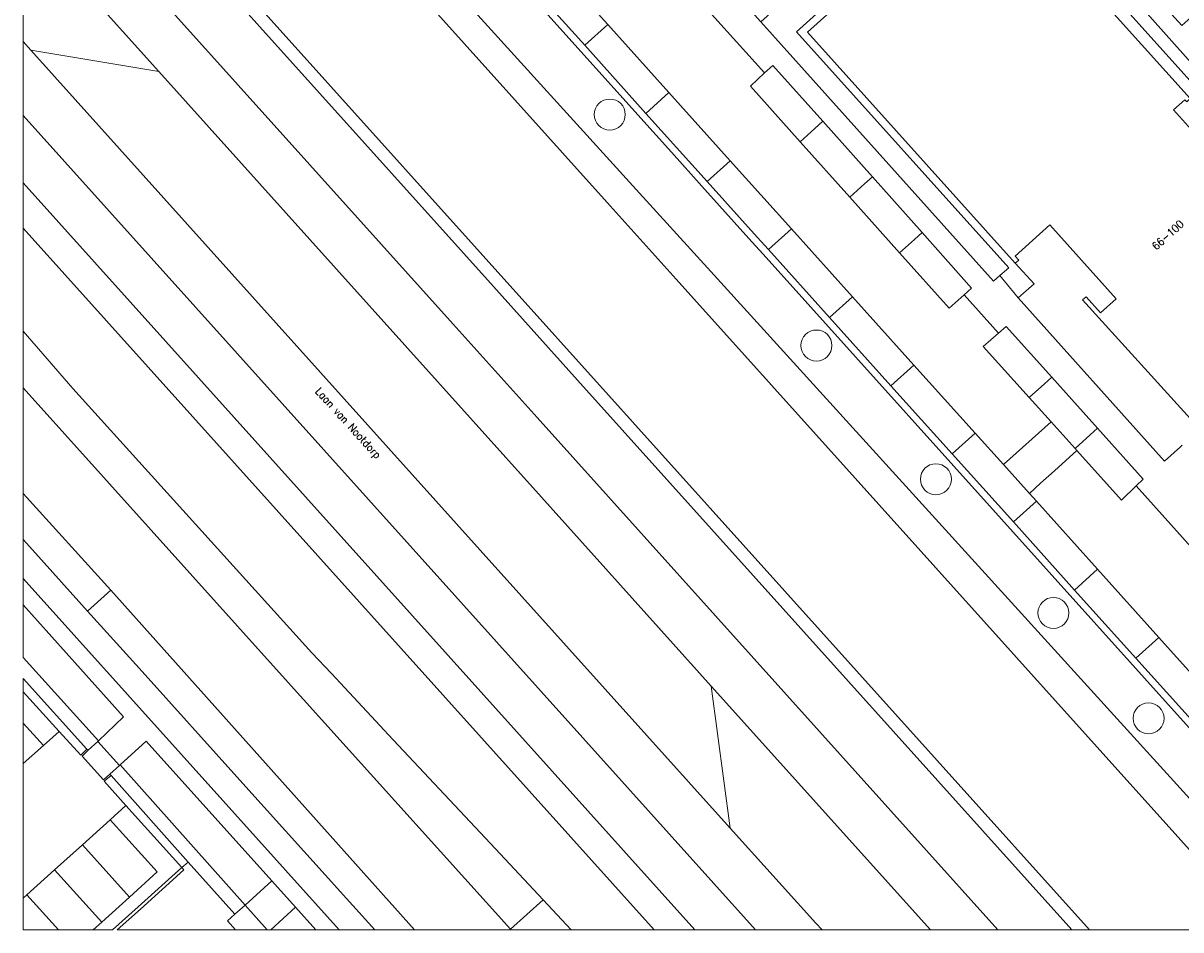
# Model space of a CAD drawing. Header units: metres. Extents: x 86596 to 86851, y 451372 to 451551.
# Tile 1 of 10: x 86596 to 86671, y 451372 to 451430. Entities that reach past the tile are written whole.
import ezdxf

# ---------------------------------------------------------------- set-up
doc = ezdxf.new("R2010")
doc.units = ezdxf.units.M
doc.header["$MEASUREMENT"] = 0
for name, color, linetype, lineweight in [('BEGROEIDTERREINDEEL', 7, 'Continuous', 0), ('BGT_Nummeraanduiding', 7, 'Continuous', 0), ('BGT_Openbare ruimte label', 7, 'Continuous', 0), ('ONBEGROEIDTERREINDEEL', 7, 'Continuous', 0), ('ONDERSTEUNENDWATERDEEL', 7, 'Continuous', 0), ('PAND', 7, 'Continuous', 0), ('WATERDEEL', 7, 'Continuous', 0), ('WEGDEEL', 7, 'Continuous', 0)]:
    doc.layers.add(name, color=color, linetype=linetype, lineweight=lineweight)
doc.styles.add('Style-STANDARD', font='STANDARD.shx')

msp = doc.modelspace()

# ---------------------------------------------------------------- linework, layer by layer
at = {"layer": 'BEGROEIDTERREINDEEL', "color": 7, "linetype": 'Continuous', "lineweight": 0, "flags": 128}
for points in [[(86596.358, 451462.95), (86596.358, 451460.46), (86634.251, 451418.318), (86638.713, 451413.355), (86639.468, 451412.517), (86676.319, 451371.581), (86679.367, 451371.581), (86640.972, 451413.843), (86635.73, 451419.613), (86596.358, 451462.95)], [(86596.358, 451460.46), (86596.358, 451448.104), (86665.207, 451371.581), (86676.319, 451371.581), (86639.468, 451412.517), (86638.713, 451413.355), (86634.251, 451418.318), (86596.358, 451460.46)], [(86596.358, 451448.104), (86596.358, 451446.868), (86626.716, 451413.112), (86632.152, 451407.068), (86664.067, 451371.581), (86665.207, 451371.581), (86596.358, 451448.104)], [(86596.358, 451446.868), (86596.358, 451441.541), (86624.132, 451410.669), (86629.547, 451404.65), (86659.298, 451371.581), (86664.067, 451371.581), (86632.152, 451407.068), (86626.716, 451413.112), (86596.358, 451446.868)], [(86653.674, 451446.448), (86657.404, 451442.299), (86682.513, 451414.374), (86683.154, 451413.661), (86684.759, 451411.876), (86688.455, 451407.765), (86688.985, 451408.242), (86654.365, 451447.074), (86653.674, 451446.448)], [(86659.415, 451413.805), (86659.997, 451414.301), (86646.294, 451429.548), (86652.272, 451434.942), (86654.255, 451432.728), (86660.114, 451438.015), (86656.796, 451441.746), (86654.965, 451440.095), (86653.135, 451438.445), (86651.305, 451436.794), (86649.475, 451435.144), (86647.645, 451433.493), (86645.815, 451431.843), (86643.984, 451430.192), (86659.001, 451413.453), (86659.415, 451413.805)], [(86596.358, 451436.725), (86596.358, 451428.914), (86596.848, 451428.369), (86605.117, 451426.983), (86596.358, 451436.725)], [(86642.008, 451378.154), (86640.788, 451387.311), (86629.829, 451399.499), (86616.589, 451414.224), (86605.117, 451426.983), (86596.848, 451428.369), (86612.696, 451410.747), (86625.874, 451396.094), (86642.008, 451378.154)], [(86635.216, 451424.4), (86635.159, 451424.588), (86635.067, 451424.761), (86634.942, 451424.912), (86634.791, 451425.036), (86634.618, 451425.129), (86634.43, 451425.186), (86634.235, 451425.205), (86634.04, 451425.186), (86633.852, 451425.129), (86633.679, 451425.036), (86633.528, 451424.912), (86633.403, 451424.761), (86633.311, 451424.588), (86633.254, 451424.4), (86633.235, 451424.205), (86633.254, 451424.01), (86633.311, 451423.822), (86633.403, 451423.65), (86633.528, 451423.498), (86633.679, 451423.374), (86633.852, 451423.281), (86634.04, 451423.224), (86634.235, 451423.205), (86634.43, 451423.224), (86634.618, 451423.281), (86634.791, 451423.374), (86634.942, 451423.498), (86635.067, 451423.65), (86635.159, 451423.822), (86635.216, 451424.01), (86635.235, 451424.205), (86635.216, 451424.4)], [(86596.358, 451424.142), (86596.358, 451419.805), (86639.733, 451371.581), (86643.633, 451371.581), (86596.358, 451424.142)], [(86596.358, 451416.87), (86596.358, 451410.232), (86597.902, 451408.446), (86599.006, 451407.169), (86599.568, 451406.519), (86615.001, 451389.464), (86616.26, 451388.118), (86619.695, 451384.45), (86619.931, 451384.197), (86626.529, 451377.15), (86629.929, 451373.518), (86631.743, 451371.581), (86637.097, 451371.581), (86596.358, 451416.87)], [(86646.575, 451409.296), (86646.594, 451409.101), (86646.651, 451408.913), (86646.744, 451408.74), (86646.868, 451408.589), (86647.019, 451408.464), (86647.192, 451408.372), (86647.38, 451408.315), (86647.575, 451408.296), (86647.77, 451408.315), (86647.958, 451408.372), (86648.131, 451408.464), (86648.282, 451408.589), (86648.407, 451408.74), (86648.499, 451408.913), (86648.556, 451409.101), (86648.575, 451409.296), (86648.556, 451409.491), (86648.499, 451409.679), (86648.407, 451409.852), (86648.282, 451410.003), (86648.131, 451410.128), (86647.958, 451410.22), (86647.77, 451410.277), (86647.575, 451410.296), (86647.38, 451410.277), (86647.192, 451410.22), (86647.019, 451410.128), (86646.868, 451410.003), (86646.744, 451409.852), (86646.651, 451409.679), (86646.594, 451409.491), (86646.575, 451409.296)], [(86654.584, 451401.372), (86654.459, 451401.221), (86654.367, 451401.048), (86654.31, 451400.86), (86654.291, 451400.665), (86654.31, 451400.47), (86654.367, 451400.282), (86654.459, 451400.109), (86654.584, 451399.958), (86654.736, 451399.834), (86654.908, 451399.741), (86655.096, 451399.684), (86655.291, 451399.665), (86655.486, 451399.684), (86655.674, 451399.741), (86655.847, 451399.834), (86655.998, 451399.958), (86656.122, 451400.109), (86656.215, 451400.282), (86656.272, 451400.47), (86656.291, 451400.665), (86656.272, 451400.86), (86656.215, 451401.048), (86656.122, 451401.221), (86655.998, 451401.372), (86655.847, 451401.497), (86655.674, 451401.589), (86655.486, 451401.646), (86655.291, 451401.665), (86655.096, 451401.646), (86654.908, 451401.589), (86654.736, 451401.497), (86654.584, 451401.372)], [(86596.358, 451396.772), (86596.358, 451394.264), (86616.766, 451371.581), (86619.067, 451371.581), (86617.241, 451373.606), (86610.546, 451381.034), (86603.85, 451388.461), (86600.519, 451392.156), (86597.154, 451395.889), (86596.358, 451396.772)], [(86596.358, 451392.558), (86596.358, 451389.154), (86601.219, 451383.771), (86602.845, 451385.34), (86596.358, 451392.558)], [(86663.707, 451392.59), (86663.583, 451392.741), (86663.432, 451392.865), (86663.259, 451392.958), (86663.071, 451393.015), (86662.876, 451393.034), (86662.681, 451393.015), (86662.493, 451392.958), (86662.321, 451392.865), (86662.169, 451392.741), (86662.045, 451392.59), (86661.952, 451392.417), (86661.895, 451392.229), (86661.876, 451392.034), (86661.895, 451391.839), (86661.952, 451391.651), (86662.045, 451391.479), (86662.169, 451391.327), (86662.321, 451391.203), (86662.493, 451391.11), (86662.681, 451391.053), (86662.876, 451391.034), (86663.071, 451391.053), (86663.259, 451391.11), (86663.432, 451391.203), (86663.583, 451391.327), (86663.707, 451391.479), (86663.8, 451391.651), (86663.857, 451391.839), (86663.876, 451392.034), (86663.857, 451392.229), (86663.8, 451392.417), (86663.707, 451392.59)], [(86596.358, 451387.811), (86596.358, 451386.944), (86598.687, 451384.38), (86600.077, 451382.851), (86600.479, 451383.246), (86596.358, 451387.811)], [(86647.941, 451371.581), (86654.932, 451371.581), (86640.788, 451387.311), (86642.008, 451378.154), (86647.541, 451372.001), (86647.941, 451371.581)], [(86668.828, 451384.252), (86669.023, 451384.233), (86669.218, 451384.252), (86669.406, 451384.309), (86669.579, 451384.402), (86669.73, 451384.526), (86669.854, 451384.677), (86669.947, 451384.85), (86670.004, 451385.038), (86670.023, 451385.233), (86670.004, 451385.428), (86669.947, 451385.616), (86669.854, 451385.789), (86669.73, 451385.94), (86669.579, 451386.065), (86669.406, 451386.157), (86669.218, 451386.214), (86669.023, 451386.233), (86668.828, 451386.214), (86668.64, 451386.157), (86668.468, 451386.065), (86668.316, 451385.94), (86668.192, 451385.789), (86668.099, 451385.616), (86668.042, 451385.428), (86668.023, 451385.233), (86668.042, 451385.038), (86668.099, 451384.85), (86668.192, 451384.677), (86668.316, 451384.526), (86668.468, 451384.402), (86668.64, 451384.309), (86668.828, 451384.252)], [(86610.69, 451373.182), (86612.408, 451374.746), (86604.307, 451383.755), (86602.623, 451382.228), (86610.69, 451373.182)], [(86606.6, 451375.607), (86607.008, 451375.958), (86602.033, 451381.536), (86601.588, 451381.168), (86602.997, 451379.604), (86606.6, 451375.607)], [(86612.344, 451371.581), (86615.254, 451371.581), (86613.945, 451373.037), (86612.344, 451371.581)]]:
    msp.add_lwpolyline(points, close=True, dxfattribs=at)
msp.add_lwpolyline([(86671.173, 451429.948), (86669.568, 451431.725), (86667.962, 451433.503), (86666.356, 451435.28), (86664.751, 451437.057), (86663.145, 451438.835), (86661.54, 451440.612), (86659.984, 451442.334), (86657.809, 451444.742), (86660.408, 451447.064), (86659.873, 451447.673, 0.419079), (86655.487, 451448.091), (86654.365, 451447.074), (86688.985, 451408.242)], format="xyb", dxfattribs=at)
at = {"layer": 'ONBEGROEIDTERREINDEEL', "color": 7, "linetype": 'Continuous', "lineweight": 0, "flags": 128}
for points in [[(86682.513, 451414.374), (86657.404, 451442.299), (86656.796, 451441.746), (86660.114, 451438.015), (86654.255, 451432.728), (86652.272, 451434.942), (86646.294, 451429.548), (86659.997, 451414.301), (86659.415, 451413.805), (86660.605, 451412.373), (86661.644, 451413.267), (86661.644, 451413.267), (86660.418, 451414.605), (86647.005, 451429.521), (86652.211, 451434.216), (86654.203, 451432), (86660.523, 451437.683), (86671.717, 451425.236)], [(86671.366, 451425.163), (86670.63, 451424.501), (86671.794, 451423.207)]]:
    msp.add_lwpolyline(points, dxfattribs=at)
msp.add_lwpolyline([(86602.435, 451371.581), (86610.064, 451371.581), (86609.545, 451372.158), (86610.018, 451372.583), (86607.008, 451375.958), (86606.6, 451375.607), (86606.741, 451375.451), (86603.926, 451372.921), (86602.435, 451371.581)], close=True, dxfattribs=at)
at = {"layer": 'ONDERSTEUNENDWATERDEEL', "color": 7, "linetype": 'Continuous', "lineweight": 0, "flags": 128}
for points in [[(86596.358, 451410.232), (86596.358, 451406.568), (86612.893, 451388.196), (86627.815, 451371.616), (86629.929, 451373.518), (86626.529, 451377.15), (86619.931, 451384.197), (86619.695, 451384.45), (86616.26, 451388.118), (86615.001, 451389.464), (86599.568, 451406.519), (86599.006, 451407.169), (86597.902, 451408.446), (86596.358, 451410.232)], [(86596.358, 451399.742), (86596.358, 451396.772), (86597.154, 451395.889), (86600.519, 451392.156), (86602.025, 451393.502), (86596.358, 451399.742)], [(86619.067, 451371.581), (86621.622, 451371.581), (86602.025, 451393.502), (86600.519, 451392.156), (86603.85, 451388.461), (86610.546, 451381.034), (86617.241, 451373.606), (86619.067, 451371.581)], [(86627.847, 451371.581), (86631.743, 451371.581), (86629.929, 451373.518), (86627.815, 451371.616), (86627.847, 451371.581)]]:
    msp.add_lwpolyline(points, close=True, dxfattribs=at)
at = {"layer": 'PAND', "color": 7, "linetype": 'Continuous', "lineweight": 0, "flags": 128}
msp.add_lwpolyline([(86672.347, 451403.882), (86675.784, 451406.973), (86681.649, 451412.247), (86671.794, 451423.207), (86670.63, 451424.501), (86671.366, 451425.163), (86671.486, 451425.029), (86671.717, 451425.236), (86660.523, 451437.683), (86654.203, 451432), (86652.211, 451434.216), (86647.005, 451429.521), (86660.418, 451414.605), (86660.649, 451414.812), (86660.415, 451415.072), (86662.645, 451417.078), (86666.925, 451412.32), (86665.914, 451411.41), (86664.984, 451412.444), (86664.761, 451412.243), (86672.347, 451403.882)], close=True, dxfattribs=at)
at = {"layer": 'WATERDEEL', "color": 7, "linetype": 'Continuous', "lineweight": 0, "flags": 128}
msp.add_lwpolyline([(86596.358, 451406.568), (86596.358, 451399.742), (86602.025, 451393.502), (86621.622, 451371.581), (86627.847, 451371.581), (86627.815, 451371.616), (86612.893, 451388.196), (86596.358, 451406.568)], close=True, dxfattribs=at)
at = {"layer": 'WEGDEEL', "color": 7, "linetype": 'Continuous', "lineweight": 0, "flags": 128}
for points in [[(86612.494, 451450.372), (86636.235, 451423.981), (86638.211, 451421.784), (86640.188, 451419.586), (86643.416, 451415.999), (86644.142, 451415.191), (86671.831, 451384.412)], [(86630.147, 451434.409), (86634.101, 451430.014), (86638.055, 451425.619), (86642.008, 451421.224), (86645.962, 451416.828), (86649.916, 451412.432), (86653.87, 451408.037), (86657.824, 451403.642), (86659.653, 451401.608), (86662.728, 451404.369), (86661.318, 451405.936), (86658.352, 451409.234), (86659.341, 451410.101), (86657.116, 451412.573), (86656.149, 451411.708), (86652.94, 451415.289), (86649.731, 451418.871), (86646.522, 451422.453), (86643.313, 451426.036), (86644.232, 451426.887), (86639.205, 451432.472)], [(86671.201, 451402.858), (86671.08, 451402.748), (86670.06, 451401.829), (86660.605, 451412.373), (86659.415, 451413.805), (86659.001, 451413.453), (86643.984, 451430.192), (86640.671, 451433.877), (86639.205, 451432.472), (86644.232, 451426.887), (86644.764, 451427.38), (86647.989, 451423.767), (86651.192, 451420.18), (86654.395, 451416.592), (86657.597, 451413.005), (86657.116, 451412.573), (86659.341, 451410.101), (86659.83, 451410.531), (86662.776, 451407.243), (86662.776, 451407.243), (86665.723, 451403.954), (86668.67, 451400.665), (86668.225, 451400.23), (86673.46, 451394.414)], [(86672.153, 451384.724), (86668.199, 451389.119), (86664.245, 451393.515), (86660.291, 451397.91), (86656.337, 451402.305), (86652.383, 451406.7), (86648.429, 451411.095), (86644.475, 451415.49), (86643.751, 451416.295), (86640.521, 451419.886), (86638.548, 451422.079), (86636.568, 451424.28), (86632.614, 451428.676), (86628.66, 451433.071)]]:
    msp.add_lwpolyline(points, dxfattribs=at)
for points in [[(86596.358, 451441.541), (86596.358, 451436.725), (86605.117, 451426.983), (86616.589, 451414.224), (86629.829, 451399.499), (86640.788, 451387.311), (86654.932, 451371.581), (86659.298, 451371.581), (86629.547, 451404.65), (86624.132, 451410.669), (86596.358, 451441.541)], [(86634.101, 451430.014), (86630.147, 451434.409), (86628.66, 451433.071), (86632.614, 451428.676), (86634.101, 451430.014)], [(86671.173, 451429.948), (86674.652, 451433.082), (86673.049, 451434.861), (86669.568, 451431.725), (86671.173, 451429.948)], [(86638.055, 451425.619), (86634.101, 451430.014), (86632.614, 451428.676), (86636.568, 451424.28), (86638.055, 451425.619)], [(86596.358, 451428.914), (86596.358, 451424.142), (86643.633, 451371.581), (86647.941, 451371.581), (86647.541, 451372.001), (86642.008, 451378.154), (86625.874, 451396.094), (86612.696, 451410.747), (86596.848, 451428.369), (86596.358, 451428.914)], [(86646.522, 451422.453), (86647.464, 451423.297), (86647.989, 451423.767), (86644.764, 451427.38), (86644.232, 451426.887), (86643.313, 451426.036), (86646.522, 451422.453)], [(86642.008, 451421.224), (86638.055, 451425.619), (86636.568, 451424.28), (86638.548, 451422.079), (86640.521, 451419.886), (86642.008, 451421.224)], [(86651.192, 451420.18), (86647.989, 451423.767), (86647.464, 451423.297), (86646.522, 451422.453), (86649.731, 451418.871), (86650.681, 451419.722), (86651.192, 451420.18)], [(86645.962, 451416.828), (86642.008, 451421.224), (86640.521, 451419.886), (86643.751, 451416.295), (86644.475, 451415.49), (86645.962, 451416.828)], [(86596.358, 451419.805), (86596.358, 451416.87), (86637.097, 451371.581), (86639.733, 451371.581), (86596.358, 451419.805)], [(86649.731, 451418.871), (86652.94, 451415.289), (86653.898, 451416.148), (86654.395, 451416.592), (86651.192, 451420.18), (86650.681, 451419.722), (86649.731, 451418.871)], [(86649.916, 451412.432), (86645.962, 451416.828), (86644.475, 451415.49), (86648.429, 451411.095), (86649.916, 451412.432)], [(86652.94, 451415.289), (86656.149, 451411.708), (86657.116, 451412.573), (86657.597, 451413.005), (86654.395, 451416.592), (86653.898, 451416.148), (86652.94, 451415.289)], [(86653.87, 451408.037), (86649.916, 451412.432), (86648.429, 451411.095), (86652.383, 451406.7), (86653.87, 451408.037)], [(86659.341, 451410.101), (86658.352, 451409.234), (86661.318, 451405.936), (86662.299, 451406.815), (86662.776, 451407.243), (86659.83, 451410.531), (86659.341, 451410.101)], [(86657.824, 451403.642), (86653.87, 451408.037), (86652.383, 451406.7), (86656.337, 451402.305), (86657.824, 451403.642)], [(86662.728, 451404.369), (86664.272, 451402.653), (86665.253, 451403.532), (86665.723, 451403.954), (86662.776, 451407.243), (86662.299, 451406.815), (86661.318, 451405.936), (86662.728, 451404.369)], [(86664.272, 451402.653), (86662.728, 451404.369), (86659.653, 451401.608), (86661.325, 451399.75), (86662.052, 451400.403), (86662.945, 451401.205), (86664.4, 451402.511), (86664.272, 451402.653)], [(86665.253, 451403.532), (86664.272, 451402.653), (86664.4, 451402.511), (86667.282, 451399.308), (86668.225, 451400.23), (86668.67, 451400.665), (86665.723, 451403.954), (86665.253, 451403.532)], [(86659.653, 451401.608), (86657.824, 451403.642), (86656.337, 451402.305), (86660.291, 451397.91), (86661.778, 451399.247), (86661.325, 451399.75), (86659.653, 451401.608)], [(86686.727, 451371.581), (86692.295, 451371.581), (86691.291, 451372.691), (86688.071, 451376.252), (86684.852, 451379.814), (86681.632, 451383.375), (86682.615, 451384.242), (86677.279, 451390.171), (86673.46, 451394.414), (86668.225, 451400.23), (86667.282, 451399.308), (86664.4, 451402.511), (86662.945, 451401.205), (86662.052, 451400.403), (86661.325, 451399.75), (86661.778, 451399.247), (86665.731, 451394.851), (86669.685, 451390.456), (86673.911, 451385.757), (86673.931, 451385.735), (86676.645, 451382.77), (86680.919, 451378.027), (86684.892, 451373.617), (86686.727, 451371.581)], [(86665.731, 451394.851), (86661.778, 451399.247), (86660.291, 451397.91), (86664.245, 451393.515), (86665.731, 451394.851)], [(86669.685, 451390.456), (86665.731, 451394.851), (86664.245, 451393.515), (86668.199, 451389.119), (86669.685, 451390.456)], [(86596.358, 451394.264), (86596.358, 451392.558), (86602.845, 451385.34), (86601.219, 451383.771), (86601.177, 451383.733), (86602.581, 451382.19), (86602.623, 451382.228), (86604.307, 451383.755), (86612.408, 451374.746), (86613.945, 451373.037), (86615.254, 451371.581), (86616.766, 451371.581), (86596.358, 451394.264)], [(86596.358, 451386.944), (86596.358, 451384.925), (86597.667, 451383.473), (86598.687, 451384.38), (86596.358, 451386.944)], [(86596.358, 451384.925), (86596.358, 451382.309), (86597.667, 451383.473), (86596.358, 451384.925)], [(86596.358, 451382.309), (86596.358, 451373.621), (86596.597, 451373.836), (86598.391, 451375.453), (86600.186, 451377.071), (86601.981, 451378.688), (86602.997, 451379.604), (86601.588, 451381.168), (86602.033, 451381.536), (86601.951, 451381.629), (86601.549, 451381.272), (86600.159, 451382.786), (86600.551, 451383.168), (86600.479, 451383.246), (86600.077, 451382.851), (86598.687, 451384.38), (86597.667, 451383.473), (86596.358, 451382.309)], [(86602.581, 451382.19), (86601.177, 451383.733), (86600.551, 451383.168), (86600.159, 451382.786), (86601.549, 451381.272), (86601.951, 451381.629), (86602.581, 451382.19)], [(86600.876, 451371.581), (86602.132, 451371.581), (86603.789, 451373.074), (86606.6, 451375.607), (86602.997, 451379.604), (86601.981, 451378.688), (86605.021, 451375.316), (86603.226, 451373.698), (86601.431, 451372.081), (86600.876, 451371.581)], [(86603.226, 451373.698), (86605.021, 451375.316), (86601.981, 451378.688), (86600.186, 451377.071), (86603.226, 451373.698)], [(86598.391, 451375.453), (86601.431, 451372.081), (86603.226, 451373.698), (86600.186, 451377.071), (86598.391, 451375.453)], [(86598.63, 451371.581), (86600.876, 451371.581), (86601.431, 451372.081), (86598.391, 451375.453), (86596.597, 451373.836), (86598.63, 451371.581)], [(86612.119, 451371.581), (86612.344, 451371.581), (86613.945, 451373.037), (86612.408, 451374.746), (86610.69, 451373.182), (86612.119, 451371.581)], [(86596.358, 451373.621), (86596.358, 451371.581), (86598.63, 451371.581), (86596.597, 451373.836), (86596.358, 451373.621)], [(86610.064, 451371.581), (86612.119, 451371.581), (86610.69, 451373.182), (86610.018, 451372.583), (86609.545, 451372.158), (86610.064, 451371.581)]]:
    msp.add_lwpolyline(points, close=True, dxfattribs=at)
msp.add_lwpolyline([(86673.911, 451385.757), (86669.685, 451390.456), (86668.199, 451389.119), (86672.153, 451384.724), (86673.31, 451385.789, -0.389399), (86673.911, 451385.757)], format="xyb", close=True, dxfattribs=at)

# ---------------------------------------------------------------- texts
at = {"layer": 'BGT_Nummeraanduiding', "color": 1, "linetype": 'Continuous', "lineweight": 0, "style": 'Style-STANDARD'}
msp.add_text('66-100', height=0.5, rotation=42, dxfattribs=at).set_placement((86669.519, 451415.418))
at = {"layer": 'BGT_Openbare ruimte label', "color": 1, "linetype": 'Continuous', "lineweight": 0, "style": 'Style-STANDARD'}
msp.add_text('Laan van Nootdorp', height=0.5, rotation=312.3, dxfattribs=at).set_placement((86615.187, 451406.305))

doc.saveas('drawing.dxf')
